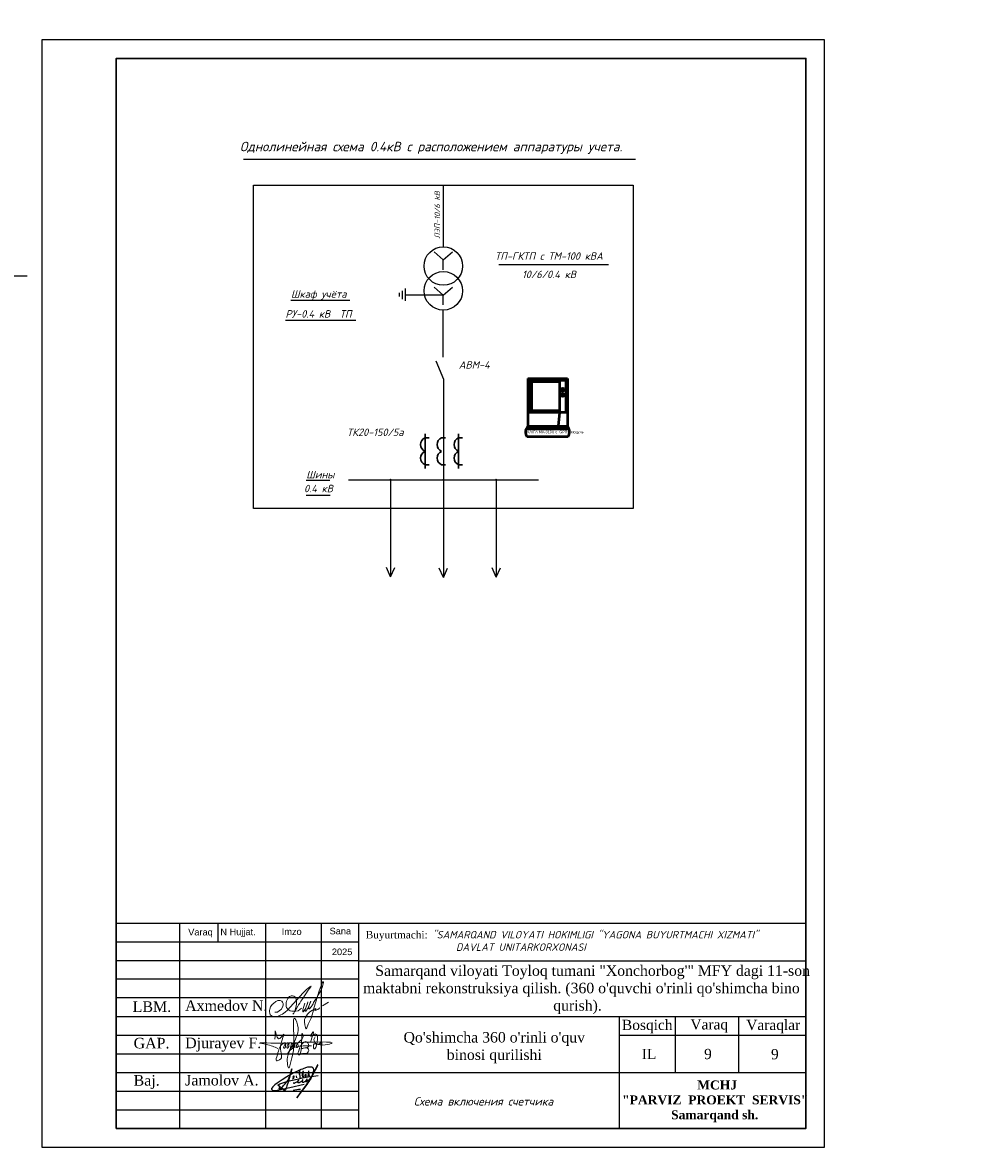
# Model space of a CAD drawing. Header units: millimetres. Extents: x -257011 to 237647566, y 2784933 to 6706507.
# Tile 87 of 256: x 11846092 to 11974985, y 2785498 to 2936631. Entities that reach past the tile are written whole.
import ezdxf
from ezdxf import colors
from ezdxf.entities.mleader import LeaderData, LeaderLine
from ezdxf.lldxf.tags import DXFTag
from ezdxf.math import Vec2, Vec3

# ---------------------------------------------------------------- set-up
doc = ezdxf.new("R2010")
doc.units = ezdxf.units.MM
doc.header["$LTSCALE"] = 1000
doc.linetypes.add('ACAD_ISO02W100', pattern=[15, 12, -3])
doc.linetypes.add('ACAD_ISO03W100', pattern=[30, 12, -18])
for name, color, linetype in [('(002) Рамка', 7, 'Continuous'), ('\\M+5A7BF\\M+5A7AD\\M+5A7A6\\M+5A7AC\\M+5A7B4\\M+5A7B2\\M+5A7B0', 1, 'Continuous'), ('Elec', 4, 'Continuous'), ('ELECT', 4, 'Continuous')]:
    doc.layers.add(name, color=color, linetype=linetype)
doc.layers.add('text', color=1, linetype='Continuous', lineweight=13)
doc.layers.add('Ф А С А Д', color=250, linetype='Continuous', lineweight=15)
doc.styles.add('arial', font='arial.ttf', dxfattribs={"height": 300})
doc.styles.add('iso', font='isocpeur.TTF')
doc.styles.get("Standard").update_dxf_attribs({"font": 'ARIALN.TTF'})
doc.styles.add('WMF-Times New Roman0', font='times.ttf')
doc.styles.add('X_ISO', font='isocpeui.ttf')
doc.styles.add('ГОСТ 300', font='isocpeui.ttf', dxfattribs={"height": 300})
doc.styles.add('ГОСТ2500', font='isocpeui.ttf', dxfattribs={"height": 2500})
tags = doc.linetypes.add('HOT_WATER_SUPPLY', pattern='A,12.7,-5.08,["HW",Standard,S=2.54,R=0,X=-2.54,Y=-1.27],-5.08', length=22.86).pattern_tags.tags
tags[6] = DXFTag(74, 10)

# ---------------------------------------------------------------- blocks, each defined once
blk = doc.blocks.new('rgsxhy')
at = {"color": 5, "lineweight": 0}
for points in [[(30159764, 9369979), (30160813, 9371961), (30161022, 9373086), (30160642, 9374202), (30160529, 9371279), (30160129, 9368855), (30159952, 9368321), (30159766, 9369571), (30162641, 9370909)], [(30158267, 9371725), (30158292, 9372259), (30158313, 9372715), (30158693, 9371762), (30159294, 9372267), (30158930, 9370820), (30158827, 9369247), (30158463, 9369143), (30158559, 9369856), (30159235, 9371184), (30159510, 9371288), (30159540, 9370947), (30159450, 9370679), (30159339, 9370650), (30159361, 9370924), (30159747, 9371281), (30159933, 9371214), (30159918, 9370984), (30159866, 9370709), (30159740, 9370650), (30159740, 9370910), (30160119, 9371295), (30160364, 9371221), (30160282, 9370791), (30160134, 9370702), (30160156, 9370902), (30160253, 9371169), (30160416, 9371266), (30160624, 9371251), (30160631, 9370947), (30160520, 9370739), (30160416, 9370746), (30160527, 9370999), (30160698, 9371199), (30160869, 9371251), (30161010, 9371117), (30161025, 9370828), (30160854, 9370717), (30160832, 9370976), (30160958, 9371184), (30161196, 9371429), (30161627, 9371986), (30161567, 9372349), (30161322, 9370056), (30161196, 9369857), (30161032, 9369926), (30161078, 9370217), (30161143, 9370464), (30161478, 9371132), (30161961, 9371429), (30162250, 9371221), (30162198, 9370761), (30161687, 9370666), (30161515, 9370590), (30161433, 9370590), (30162154, 9370635), (30162280, 9370516), (30162243, 9370197), (30162028, 9370012), (30161575, 9370012), (30161352, 9370012), (30161322, 9370071)], [(30162509, 9371311), (30162778, 9372539), (30162525, 9372058), (30163079, 9372349), (30162934, 9370564), (30162934, 9371149), (30163657, 9371231), (30163688, 9371396), (30163665, 9371051), (30163845, 9371089), (30163853, 9371329), (30163830, 9370556)], [(30158604, 9370613), (30157190, 9371107), (30156449, 9371260), (30157795, 9371248), (30158983, 9371230), (30160506, 9371280), (30164964, 9371184), (30162988, 9371384), (30162918, 9371683), (30163073, 9372004)]]:
    blk.add_spline(points, degree=3, dxfattribs=at)
blk = doc.blocks.new('nerbgbdtbugbd')
at = {"color": 5, "lineweight": -2}
for points in [[(1301441, -912503, 0.3871926), (1301421, -912608, 0.2468693), (1301462, -912624, 0.1075122), (1301553, -912598, 0.0377408), (1301616, -912557, 0.0432293), (1301738, -912461), (1301856, -912351), (1302009, -912205, 0.002873), (1302157, -912056, 0.0304903), (1302203, -911998, 0.1126937), (1302215, -911961, 0.6840545), (1302174, -911935, 0.0660715), (1302090, -912059, 0.0451978), (1302060, -912132, 0.0768236), (1302054, -912193, 0.068235), (1302080, -912319, 0.2986132), (1302177, -912367, 0.1038757), (1302374, -912300, 0.0290696), (1302528, -912180), (1302675, -912025), (1302798, -911893, 0.130527), (1302852, -911776, 0.0388963), (1302856, -911737, 0.7618556), (1302821, -911725, 0.0798394), (1302802, -911765, 0.0359534), (1302781, -911857, 0.0455744), (1302785, -912031, 0.0426923), (1302803, -912110, 0.3891518), (1302905, -912166, 0.1102897), (1303059, -912099), (1303140, -912029), (1303382, -911802, 0.0334276), (1303470, -911703, 0.0129551), (1303533, -911618, 0.1437243), (1303546, -911557, 0.5877061), (1303484, -911539, 0.0594709), (1303438, -911594, 0.0548384), (1303384, -911702, 0.0606455), (1303353, -911805, 0.0833859), (1303355, -911933, 0.5059841), (1303421, -911960, 0.0746594), (1303641, -911789, 0.0267645), (1303917, -911449, 0.0698425), (1304268, -910626), (1304769, -908938, 0.0913119), (1304777, -908873, 0.6479054), (1304724, -908855, 0.1300148), (1304701, -908893), (1304249, -910540), (1303723, -912034), (1303358, -912864), (1302937, -913765), (1302456, -914865), (1303556, -912632, 0.020305), (1304025, -911521, 0.0510054), (1304177, -910920), (1304280, -910177, 0.0500611), (1304304, -909917, 0.075905), (1304266, -909734, 0.060269), (1304163, -909581, 0.2197754), (1303878, -909436, 0.0807361), (1303465, -909486, 0.0249845), (1303180, -909596, 0.0130385), (1302610, -909917, 0.0239045), (1301788, -910451), (1301162, -910954), (1300713, -911334), (1300164, -911838), (1299536, -912438), (1298972, -913021), (1298525, -913523), (1298224, -913914), (1298110, -914126), (1298090, -914220), (1298104, -914298), (1298155, -914383), (1298291, -914454), (1298501, -914462), (1298825, -914389), (1299321, -914187), (1300019, -913880), (1300989, -913450), (1303222, -912415)], [(1299333, -913786, 0.1774898), (1299290, -913897, 0.0505623), (1299288, -913979, 0.3670195), (1299369, -914060, 0.2132882), (1299452, -914018), (1299738, -913626, 0.0414268), (1300104, -913056), (1300352, -912576, 0.0300362), (1300605, -911758), (1300675, -910352), (1300613, -912033), (1300547, -912628), (1300477, -913257), (1300442, -913499), (1300421, -913685, -0.0299546), (1300383, -913939, -0.3083385), (1300235, -914061, -0.0928663), (1300150, -914038), (1299994, -913962), (1298975, -913460, -0.0731209), (1299122, -913299, -0.0362342), (1299439, -913069), (1299863, -912836), (1300474, -912500), (1301923, -911834), (1302701, -911477), (1303596, -911130), (1304048, -910967), (1305142, -910571)], [(1302164, -911013), (1302123, -910754), (1302096, -910485), (1302088, -910377, 0.9456908), (1301953, -910398, 0.0931758), (1302006, -910763, 0.0597217), (1302186, -911157, -0.0340946), (1302225, -911288, 0.0218114), (1302266, -911544, 0.4516555), (1302407, -911600), (1302580, -911477)], [(1302632, -911206), (1302686, -910890, 0.0310101), (1302691, -910593, 0.0209508), (1302677, -910448, 0.2567522), (1302634, -910391, 0.3121151), (1302582, -910404, 0.0952627), (1302548, -910463, 0.0920883), (1302520, -910679, 0.0708045), (1302568, -910903), (1302690, -911214), (1302722, -911299, 0.1825801), (1302776, -911369, 0.4802348), (1302848, -911325, 0.0467012), (1302849, -911244, 0.1708854), (1302782, -911111, 0.1795677), (1302714, -911101, 0.274631), (1302670, -911163)], [(1303084, -911166), (1303158, -911060, 0.0403562), (1303221, -910954, 0.2285131), (1303216, -910835, 0.1998977), (1303176, -910809, 0.2428565), (1303076, -910850, 0.1216605), (1303030, -910969, 0.1264383), (1303060, -911097, 0.1064961), (1303128, -911174, 0.1201125), (1303186, -911200, 0.0807957), (1303282, -911200, 0.1696912), (1303389, -911132)], [(1303717, -910580), (1303523, -910848), (1303649, -910833, -0.1393412), (1303753, -910882, -0.0645393), (1303854, -911024)], [(1301318, -911619, 0.250229), (1301354, -911511, 0.4506148), (1301272, -911473, 0.5095488), (1301192, -911723), (1301276, -911779, -0.1747015), (1301313, -911832, -0.1814843), (1301299, -911884, -0.1121061), (1301133, -912001)], [(1301637, -913772, -0.0551579), (1302758, -913351)]]:
    blk.add_lwpolyline(points, format="xyb", dxfattribs=at)
for points in [[(1301582, -911114), (1301593, -911148)], [(1303439, -910141), (1303554, -911111)], [(1301653, -911366), (1301732, -911665)]]:
    blk.add_lwpolyline(points, dxfattribs=at)
blk = doc.blocks.new('dhyjfyuk')
for p, q in [((4383414, -1184524), (4383414, -1212024)), ((4475914, -1184524), (4383414, -1184524)), ((4391914, -1184524), (4391914, -1212024)), ((4397013, -1184524), (4397013, -1187024)), ((4403414, -1184524), (4403414, -1212024)), ((4410914, -1184524), (4410914, -1212024)), ((4415914, -1184524), (4415914, -1212024)), ((4475914, -1212024), (4475914, -1184524)), ((4415914, -1187024), (4383414, -1187024)), ((4415914, -1189524), (4383414, -1189524)), ((4415914, -1189524), (4475914, -1189524)), ((4415914, -1192024), (4383414, -1192024)), ((4415914, -1194524), (4383414, -1194524)), ((4383414, -1197024), (4475914, -1197024)), ((4450914, -1212024), (4450914, -1197024)), ((4458414, -1204524), (4458414, -1197024)), ((4466914, -1204524), (4466914, -1197024)), ((4383414, -1199524), (4415914, -1199524)), ((4450914, -1199524), (4475914, -1199524)), ((4383414, -1202024), (4415914, -1202024)), ((4383414, -1204524), (4475914, -1204524)), ((4383414, -1207024), (4415914, -1207024)), ((4383414, -1209524), (4415914, -1209524))]:
    blk.add_line(p, q)
at = {"lineweight": 9, "xscale": 1.125175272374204, "yscale": 1.125175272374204, "zscale": 1.125175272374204}
blk.add_blockref('rgsxhy', (-29528647, -11744878), dxfattribs=at)
at = {"color": 5, "lineweight": 25, "xscale": 0.8159673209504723, "yscale": 0.8159673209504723, "zscale": 0.8159673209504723, "rotation": 348.2281006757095}
blk.add_blockref('nerbgbdtbugbd', (3519502, -260297, -611), dxfattribs=at)
at = {"linetype": 'ACAD_ISO02W100', "lineweight": 5, "ltscale": 70, "char_height": 883.9, "attachment_point": 1, "style": 'arial'}
for s, insert in [('Varaq', (4393061, -1185254)), ('N Hujjat.', (4397374, -1185220)), ('Imzo', (4405607, -1185185)), ('Sana', (4412025, -1185111)), ('2025', (4412332, -1187897))]:
    blk.add_mtext(s, dxfattribs=dict(at, insert=insert))
at = {"style": 'WMF-Times New Roman0'}
for s, insert, char_height, width, attachment_point in [('Buyurtmachi:{\\fISOCPEUR|b0|i1|c204|p34; "SAMARQAND VILOYATI HOKIMLIGI "YAGONA\\fISOCPEUR|b0|i1|c0|p34; \\fISOCPEUR|b0|i1|c204|p34;BUYURTMACHI XIZMATI" \\fISOCPEUR|b0|i1|c0|p34;\\P                   \\fISOCPEUR|b0|i1|c204|p34;DAVLAT UNITARKORXONASI}', (4416879, -1186878, 105406), 1000, 59035.39, 4), ('\\pi3453.25486;Samarqand viloyati Toyloq tumani "Хоnсhоrbоg\'" МFY dagi 11-son \\P\\pi1816.32378;maktabni rekonstruksiya qilish. (360 o\'quvchi o\'rinli qo\'shimcha bino \\P\\pi27327.21058;qurish).', (4414694, -1193420), 1400, 60812.6, 4), ('Axmedov N.', (4392650, -1194845), 1414.3, 17081.22, 1), ('Djurayev F.', (4392650, -1199845), 1414.29, 17081.22, 1), ("\\pt12184.088;Qo'shimcha 360 o'rinli o'quv binosi qurilishi", (4434117, -1199099), 1400, 29815.79, 2), ('Jamolov A.', (4392650, -1204845), 1414.3, 17081.22, 1), ('\\pi12888.864;{\\fTimes New Roman|b1|i0|c204|p18;\\C0;MCHJ\\P\\pi2815.884;"PARVIZ  PROEKT  SERVIS"\\P\\pi9383.364;Samarqand sh.\\C256; }', (4448452, -1205594), 1200, 29788.7, 1)]:
    blk.add_mtext(s, dxfattribs=dict(at, insert=insert, char_height=char_height, width=width, attachment_point=attachment_point))
at = {"width": 6256.98, "attachment_point": 1}
for s, insert, char_height in [('{\\fTimes New Roman|b0|i0|c204|p18;\\C1;LBM.}', (4385613, -1194981), 1414.29), ('{\\fTimes New Roman|b0|i0|c204|p18;Bosqich}', (4451239, -1197449), 1370.37), ('{\\fTimes New Roman|b0|i0|c204|p18;Varaq}', (4460421, -1197383), 1370.37), ('{\\fTimes New Roman|b0|i0|c204|p18;Varaqlar}', (4467912, -1197449), 1370.37), ('{\\fTimes New Roman|b0|i0|c0|p18;\\C1;GAP\\fTimes New Roman|b0|i0|c204|p18;.}', (4385736, -1199872), 1414.29), ('{\\fTimes New Roman|b0|i0|c204|p18;IL}', (4453907, -1201350), 1370.37), ('{\\fTimes New Roman|b0|i0|c0|p18;9}', (4471227, -1201380), 1370.37), ('{\\fTimes New Roman|b0|i0|c204|p18;\\C1;Baj.}', (4385736, -1204872), 1414.29)]:
    blk.add_mtext(s, dxfattribs=dict(at, insert=insert, char_height=char_height))
blk = doc.blocks.new('rthtrh')
at = {"color": 5}
for p, q in [((1363834, 521118), (1363842, 521141)), ((1363834, 521086), (1363834, 521118)), ((1363842, 521141), (1363854, 521167)), ((1363854, 521167), (1363868, 521192)), ((1363868, 521192), (1363889, 521219)), ((1363889, 521219), (1363907, 521234)), ((1363907, 521234), (1363927, 521243)), ((1363927, 521243), (1363940, 521249)), ((1363940, 521249), (1363965, 521249)), ((1363965, 521249), (1363988, 521244)), ((1363988, 521244), (1364013, 521227)), ((1364013, 521227), (1364030, 521204)), ((1364030, 521204), (1364039, 521185)), ((1364039, 521185), (1364046, 521147)), ((1364046, 521147), (1364044, 521090)), ((1364568, 521050), (1364689, 521123)), ((1363834, 521056), (1363834, 521086)), ((1363840, 521035), (1363834, 521056)), ((1363845, 521017), (1363840, 521035)), ((1363865, 520990), (1363845, 521017)), ((1363882, 520966), (1363865, 520990)), ((1363895, 520959), (1363882, 520966)), ((1363917, 520946), (1363895, 520959)), ((1363951, 520940), (1363917, 520946)), ((1363996, 520940), (1363951, 520940)), ((1364033, 520940), (1363996, 520940)), ((1364017, 520962), (1364016, 520946)), ((1364016, 520946), (1364016, 520940)), ((1364026, 520997), (1364017, 520962)), ((1364037, 521043), (1364026, 520997)), ((1364075, 520948), (1364033, 520940)), ((1364044, 521090), (1364037, 521043)), ((1364148, 520999), (1364075, 520948))]:
    blk.add_line(p, q, dxfattribs=at)
for points in [[(1363608, 520919), (1363661, 520924), (1363702, 520951), (1363738, 520975), (1363765, 521018), (1363780, 521059), (1363780, 521096), (1363765, 521122), (1363753, 521142), (1363714, 521156), (1363671, 521156), (1363631, 521136), (1363583, 521097), (1363555, 521074), (1363525, 521025), (1363511, 520984), (1363500, 520955), (1363500, 520930), (1363508, 520901), (1363515, 520870), (1363535, 520855), (1363555, 520841), (1363586, 520832), (1363613, 520832), (1363645, 520832), (1363675, 520843), (1363732, 520864), (1363761, 520883), (1363817, 520921), (1363863, 520963), (1363919, 521022), (1364179, 521312), (1364247, 521377), (1364282, 521405), (1364314, 521429), (1364336, 521443), (1364310, 521401), (1364279, 521361), (1364173, 521198), (1364133, 521139), (1364110, 521102), (1364087, 521068), (1364069, 521040), (1364047, 520995), (1364019, 520954), (1364007, 520925), (1363990, 520903), (1363970, 520879)], [(1364210, 521100), (1364186, 521015), (1364172, 520967), (1364172, 520940), (1364173, 520926), (1364179, 520925), (1364185, 520931), (1364202, 520956), (1364218, 520984), (1364240, 521027), (1364256, 521068), (1364272, 521125), (1364269, 521122), (1364225, 520990), (1364220, 520961), (1364220, 520944), (1364225, 520939), (1364232, 520939), (1364241, 520950), (1364248, 520960), (1364254, 520969), (1364260, 520978), (1364273, 520996), (1364281, 521008), (1364288, 521027), (1364309, 521073), (1364315, 521086), (1364332, 521126), (1364332, 521134), (1364327, 521134), (1364314, 521097), (1364294, 521040), (1364290, 521012), (1364293, 520997), (1364298, 520988), (1364308, 520988), (1364316, 520999), (1364326, 521014), (1364344, 521036), (1364351, 521047), (1364377, 521090), (1364389, 521112), (1364414, 521155), (1364449, 521203), (1364476, 521258), (1364523, 521332), (1364563, 521417), (1364583, 521493), (1364590, 521517), (1364590, 521527), (1364583, 521532), (1364571, 521532), (1364561, 521512), (1364541, 521459), (1364498, 521348), (1364434, 521131), (1364395, 520998), (1364377, 520936), (1364337, 520802), (1364282, 520678), (1364249, 520605), (1364238, 520588), (1364230, 520594), (1364226, 520615), (1364222, 520638), (1364214, 520663), (1364206, 520725), (1364206, 520774), (1364224, 520814), (1364265, 520883), (1364310, 520926), (1364364, 520959), (1364411, 520988), (1364432, 520996), (1364434, 520992), (1364431, 520979), (1364419, 520970), (1364414, 520960), (1364416, 520951), (1364423, 520951), (1364434, 520958), (1364443, 520964), (1364452, 520968), (1364474, 520975), (1364483, 520978), (1364492, 520986), (1364499, 520996), (1364503, 521002), (1364511, 521006), (1364511, 521006)]]:
    blk.add_lwpolyline(points, dxfattribs=at)
blk = doc.blocks.new('папап')
at = {"lineweight": 5, "insert": (-2490.5, 4707.2), "char_height": 300, "width": 4479.864, "attachment_point": 1, "style": 'ГОСТ 300'}
blk.add_mtext('\\pi945.8168;{\\fISOCPEUR|b1|i1|c204|p34;\\L\\C0;Разрез А - А}', dxfattribs=at)
at = {"lineweight": 0}
ml = blk.add_multileader_mtext('Standard', dxfattribs=at)
ml.set_content('Мелкий просеянный грунт или песок ГОСТ 9.602-2005', color=256, style='iso')
ml.set_leader_properties()
ml.build(insert=Vec2(0, 0))
ml.multileader.update_dxf_attribs({"text_left_attachment_type": 6, "text_right_attachment_type": 6, "arrow_head_size": 100})
ctx = ml.context
ctx.base_point, ctx.char_height, ctx.arrow_head_size, ctx.plane_origin = Vec3(3692.5, 9422.1), 300, 100, Vec3(1942.3, 9422.1)
ctx.left_attachment, ctx.right_attachment = 6, 6
notes = []
notes.append((ctx, [(0, (1, 1, 0), (3684.5, 9422.1), (1, 0), 8, [(0, [(1942.3, 9422.1)], 0, [])])]))
ctx.mtext.insert, ctx.mtext.width, ctx.mtext.flow_direction = Vec3(3694.5, 9782.1), 4449.683, 5
ml = blk.add_multileader_mtext('Standard', dxfattribs=at)
ml.set_content('Кабель 0,4 кВ', color=256, style='iso')
ml.set_leader_properties()
ml.build(insert=Vec2(0, 0))
ml.multileader.update_dxf_attribs({"text_left_attachment_type": 6, "text_right_attachment_type": 6, "arrow_head_size": 100})
ctx = ml.context
ctx.base_point, ctx.char_height, ctx.arrow_head_size, ctx.plane_origin = Vec3(2948.5, 7692.4), 300, 100, Vec3(903.2, 8834.3)
ctx.left_attachment, ctx.right_attachment = 6, 6
notes.append((ctx, [(0, (1, 1, 0), (2940.5, 7692.4), (1, 0), 8, [(0, [(903.2, 8834.3)], 0, [])])]))
ctx.mtext.insert, ctx.mtext.width, ctx.mtext.flow_direction = Vec3(2950.5, 8052.4), 3588.148, 5
for ctx, leaders in notes:
    for number, flags, end, landing, length, lines in leaders:
        leader = LeaderData()
        leader.index, (leader.has_last_leader_line, leader.has_dogleg_vector, leader.attachment_direction) = number, flags
        leader.last_leader_point, leader.dogleg_vector, leader.dogleg_length = Vec3(end), Vec3(landing), length
        for number, points, colour, breaks in lines:
            line = LeaderLine()
            line.index, line.vertices, line.color, line.breaks = number, Vec3.list(points), colors.encode_raw_color(colour), breaks
            leader.lines.append(line)
        ctx.leaders.append(leader)

msp = doc.modelspace()

# ---------------------------------------------------------------- hatches: boundary and pattern name
h = msp.add_hatch(color=256)
h.dxf.hatch_style = 1
h.paths.add_polyline_path([(11902618.781, 2875313.093), (11902545.45, 2875313.093), (11902545.45, 2875239.762, 0.4142135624)])
h.paths.add_polyline_path([(11902545.45, 2875386.425), (11902545.45, 2875313.093), (11902618.781, 2875313.093, 0.4142135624)])
h.paths.add_polyline_path([(11902545.45, 2875386.425, 0.4142135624), (11902472.118, 2875313.093), (11902545.45, 2875313.093)])
h.paths.add_polyline_path([(11902545.45, 2875313.093), (11902472.118, 2875313.093, 0.4142135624), (11902545.45, 2875239.762)])
h.paths.add_polyline_path([(11909705.814, 2875313.093), (11909559.15, 2875313.093, 1)])
h.paths.add_polyline_path([(11909559.15, 2875313.093), (11909705.814, 2875313.093, 1)])
h.paths.add_polyline_path([(11895531.749, 2875313.093), (11895385.085, 2875313.093, 1)])
h.paths.add_polyline_path([(11895385.085, 2875313.093), (11895531.749, 2875313.093, 1)])

# ---------------------------------------------------------------- linework, layer by layer
at = {"lineweight": 25}
for p, q in [((11875714.329, 2918289.267, -4), (11928292.364, 2918289.267, -4)), ((11909987.454, 2904180.607, -4), (11924697.782, 2904180.607, -4)), ((11882097.587, 2899404.405, -4), (11890014.813, 2899404.405, -4)), ((11881355.738, 2896737.738, -4), (11890807.298, 2896737.738, -4)), ((11884144.807, 2875263.448, -4), (11887329.662, 2875263.448, -4)), ((11884119.836, 2873263.448, -4), (11887337.466, 2873263.448, -4))]:
    msp.add_line(p, q, dxfattribs=at)
for p, q in [((11902528.896, 2914820.62, -4), (11902528.896, 2906558.276, -4)), ((11902528.896, 2904795.099, -4), (11901285.628, 2905870.896, -4)), ((11902528.896, 2904795.099, -4), (11903772.164, 2905870.896, -4)), ((11902528.896, 2903462.045, -4), (11902528.896, 2904795.099, -4)), ((11896621.286, 2900384.707, -4), (11896621.286, 2899880.109, -4)), ((11897021.286, 2900643.331, -4), (11897021.286, 2899545.403, -4)), ((11897421.286, 2900945.153, -4), (11897421.286, 2899300.664, -4)), ((11902528.896, 2900084.783, -4), (11901285.628, 2901160.58, -4)), ((11902528.896, 2900084.783, -4), (11903772.164, 2901160.58, -4)), ((11902528.896, 2900084.783, -4), (11897425.672, 2900084.783, -4)), ((11902528.896, 2898751.729, -4), (11902528.896, 2900084.783, -4)), ((11902523.908, 2891757.987, -4), (11902523.908, 2898066.367, -4)), ((11902562.381, 2888789.72, -4), (11902545.455, 2875317.399, -4)), ((11889811.143, 2875317.399, -4), (11915279.767, 2875317.399, -4)), ((11895458.417, 2875386.425, -4), (11895457.213, 2862305.645, -4)), ((11902561.919, 2875313.093, -4), (11902545.45, 2862204.69, -4)), ((11909632.482, 2875386.425, -4), (11909631.278, 2862247.583, -4)), ((11895457.213, 2862305.645, -4), (11894892.752, 2863557.92, -4)), ((11895457.213, 2862305.645, -4), (11896021.674, 2863557.92, -4)), ((11902545.45, 2862204.69, -4), (11901980.988, 2863456.965, -4)), ((11902545.45, 2862204.69, -4), (11903109.911, 2863456.965, -4)), ((11909631.278, 2862247.583, -4), (11909066.817, 2863499.858, -4)), ((11909631.278, 2862247.583, -4), (11910195.739, 2863499.858, -4))]:
    msp.add_line(p, q)
at = {"linetype": 'Continuous', "lineweight": 25, "ltscale": 100, "elevation": -4}
msp.add_lwpolyline([(11848667.049, 2785816.9), (11953667.049, 2785816.9), (11953667.049, 2934316.9), (11848667.049, 2934316.9), (11848667.049, 2785816.9)], dxfattribs=at)
at = {"linetype": 'Continuous', "lineweight": 30, "ltscale": 100, "elevation": -4}
msp.add_lwpolyline([(11858667.049, 2788316.9), (11951167.049, 2788316.9), (11951167.049, 2931816.9), (11858667.049, 2931816.9), (11858667.049, 2788316.9)], dxfattribs=at)
at = {"elevation": -4}
msp.add_lwpolyline([(11877054.839, 2914820.62), (11928002.953, 2914820.62), (11928002.953, 2871448.031), (11877054.839, 2871448.031)], close=True, dxfattribs=at)
for centre, radius in [((11902528.896, 2903975.579, -4), 2582.697), ((11902528.896, 2900649.059, -4), 2582.697), ((11895458.417, 2875313.093, -4), 73.332), ((11902545.45, 2875313.093, -4), 73.332), ((11909632.482, 2875313.093, -4), 73.332)]:
    msp.add_circle(centre, radius)
at = {"layer": '\\M+5A7BF\\M+5A7AD\\M+5A7A6\\M+5A7AC\\M+5A7B4\\M+5A7B2\\M+5A7B0', "color": 7, "linetype": 'ACAD_ISO03W100', "elevation": -4}
msp.add_lwpolyline([(11901507.061, 2891252.215), (11902562.381, 2888789.72)], dxfattribs=at)
at = {"layer": 'Elec', "color": 0, "lineweight": 50, "elevation": -4}
for points in [[(11913858.072, 2888897.447), (11913858.072, 2882487.716)], [(11913858.072, 2888897.447), (11919193.368, 2888897.447)], [(11919193.368, 2888897.447), (11919193.368, 2882487.716)], [(11918337.064, 2887376.051), (11918813.448, 2887376.051)], [(11918337.064, 2886689.912), (11918813.448, 2886689.912)], [(11918556.633, 2887156.482), (11918556.633, 2887618.069)], [(11918556.633, 2886470.343), (11918556.633, 2886931.93)], [(11918114.338, 2884320.366), (11917933.678, 2882487.716)], [(11913858.072, 2882487.716), (11913669.104, 2882158.424)], [(11913669.104, 2882158.424), (11919348.744, 2882158.424)], [(11913858.072, 2882487.716), (11919193.368, 2882487.716)], [(11919193.368, 2882487.716), (11919347.802, 2882158.424)], [(11913746.128, 2881123.688), (11919273.869, 2881123.688)]]:
    msp.add_lwpolyline(points, dxfattribs=at)
for points in [[(11914141.509, 2888672.27), (11918980.102, 2888672.27), (11918980.102, 2884320.366), (11914141.509, 2884320.366)], [(11914397.19, 2888473.845), (11918132.172, 2888473.845), (11918132.172, 2884549.186), (11914397.19, 2884549.186)]]:
    msp.add_lwpolyline(points, close=True, dxfattribs=at)
at = {"layer": 'Elec', "color": 0, "lineweight": 50}
for centre in [(11918556.633, 2887376.051, -4), (11918556.633, 2886689.912, -4)]:
    msp.add_circle(centre, 219.569, dxfattribs=at)
for centre, start, end in [((11914457.098, 2881695.212, -4), 149.48300886, 218.79454816), ((11918562.899, 2881695.212, -4), 321.20545184, 30.51699114)]:
    msp.add_arc(centre, 912.205, start, end, dxfattribs=at)
at = {"layer": 'ELECT', "color": 7, "lineweight": 30}
for p, q in [((11900095.171, 2881450.511, -4), (11900095.171, 2876833.288, -4)), ((11900095.171, 2880936.903, -4), (11900625.22, 2880936.903, -4)), ((11902293.301, 2880936.903, -4), (11902823.35, 2880936.903, -4)), ((11904580.469, 2881450.511, -4), (11904580.469, 2876833.288, -4)), ((11904580.469, 2880936.903, -4), (11905110.518, 2880936.903, -4)), ((11900095.171, 2877328.127, -4), (11900635.616, 2877328.127, -4)), ((11902293.301, 2877328.127, -4), (11902833.746, 2877328.127, -4)), ((11904580.469, 2877328.127, -4), (11905120.915, 2877328.127, -4))]:
    msp.add_line(p, q, dxfattribs=at)
for centre, radius, start, end in [((11900478.998, 2880028.877, -4), 985.817, 112.91399317, 247.08600683), ((11902677.128, 2880028.877, -4), 985.817, 112.91399317, 247.08600683), ((11904964.296, 2880028.877, -4), 985.817, 112.91399317, 247.08600683), ((11900460.554, 2878224.488, -4), 967.971, 112.17720956, 247.82279044), ((11902658.684, 2878224.488, -4), 967.971, 112.17720956, 247.82279044), ((11904945.852, 2878224.488, -4), 967.971, 112.17720956, 247.82279044)]:
    msp.add_arc(centre, radius, start, end, dxfattribs=at)

# ---------------------------------------------------------------- block references
at = {"layer": '(002) Рамка', "lineweight": 50}
for p in [(5681315.107, 4000591.194), (6007548.681, 4000320.148), (6322018.378, 4000320.148), (6322018.378, 4000320.148), (6564355.611, 4000319.908, -4), (6787764.677, 4000341.193, 384), (7006966.558, 4000319.908, 384), (7232141.707, 4000341.193, -4), (7350928.819, 4000341.193, -4), (7475252.904, 4000341.193, -4)]:
    msp.add_blockref('dhyjfyuk', p, dxfattribs=at)
at = {"xscale": 4.99999998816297, "yscale": 4.99999998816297, "zscale": 4.99999998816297}
msp.add_blockref('папап', (11773918.721, 2855539.823, -4), dxfattribs=at)
at = {"layer": 'Ф А С А Д', "xscale": 6.676455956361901, "yscale": 6.676455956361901, "zscale": 6.676455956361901}
msp.add_blockref('rthtrh', (2775855.627, -673993.01, -4), dxfattribs=at)

# ---------------------------------------------------------------- texts
at = {"lineweight": 30, "style": 'ГОСТ2500'}
for s, height, p in [('Однолинейная схема 0.4кВ с расположением аппаратуры учета.', 1273.13906, (11875244.057, 2919362.968, -4)), ('ТП-ГКТП с ТМ-100 кВА', 1000, (11909463.66, 2904808.066, -4)), ('10/6/0.4 кВ', 1000, (11913094.484, 2902350.852, -4)), ('Шкаф учёта', 1000, (11882097.587, 2899724.405, -4)), ('РУ-0.4 кВ  ТП', 1000, (11881355.738, 2897057.738, -4)), ('АВМ-4', 1000, (11904603.268, 2890214.819, -4)), ('ТК20-150/5а', 1000, (11889612.217, 2881183.518, 500096)), ('Шины', 1000, (11884144.807, 2875503.448, -4)), ('0.4 кВ', 1000, (11883849.564, 2873638.5, -4)), ('Схема включения счетчика', 1100, (11898582.448, 2791389.397, -4))]:
    msp.add_text(s, height=height, dxfattribs=at).set_placement(p)
msp.add_text('ЛЭП-10/6 kВ', height=744.67334, rotation=90, dxfattribs=at).set_placement((11902098.725, 2907639.579, -2.979))
at = {"color": 0, "style": 'arial'}
msp.add_text('KAIFA MA-310U с  GPRS модуль', height=355.74, dxfattribs=at).set_placement((11913762.493, 2881552.361, -4))
at = {"color": 7, "ltscale": 30, "insert": (10049091.702, 2929588.156, -75415.319), "char_height": 1784.436705, "width": 106220.7207, "attachment_point": 1, "style": 'X_ISO'}
msp.add_mtext('                               ПОЯСНИТЕЛЬНАЯ ЗАПИСКА\\P\\pi4401.50942;    Проект энергоснабжения {\\C256; Samarqand viloyati Toyloq tumani "Хоnсhоrbоg\'" МFY dagi 11-son maktabni rekonstruksiya qilish. (360 o\'quvchi o\'rinli qo\'shimcha bino qurish).\\P\\pi0;}выполнен на основании ТУ САМ ПТЭС за №18238252188 от  01.07.2026 г.       \\P    Установленная мощность Ру=93,4 кВт.\\P    Расчетная мощность Рр=84 кВт.    \\P    По надежности энергоснабжение объект относятся к потребителям II категории.\\P    {\\C256;Точкой подключения основного источника электроснабжения принять ближайшую существующую в./в опору ВЛ-10 кВ фид. "\\C0;233\\C256;", на которой необходимо установить ПМ-10, ВЛ-10 кВ выполнено кабелем АПвПу-3(1х70) мм2 длиной 60 м в траншее в земле до проектного ТП.}\\P    Предусмотрена установка ТП-ГКТП с ТМ-100кВА.\\P    От ТП предусмотрена прокладка кабеля {\\C0;АВВГ} разного сечения в траншее в земле  до щитов объекта.  \\P    {\\C256;\\c0;Для резервного энергоснабжения теплонососа предусмотрена установка ДЭС мощностью 10 кВт. \\P\\C256;   } Наружное освещение территории объекта выполнено LED светильниками на установленными на металлических опорах. Управление наружным освещением предусмотрено комплектно.\\P    Кабели прокладываются в траншее на глубину 0,7 м от планировочной отметки земли в слое песка по 10см в каждую сторону. Все пересечения и сближении кабельных линий с подземными инженерными коммуникациями выполнить согласно норм и в местах пересечения кабель проложить в а/цементных трубах Д=100мм.                                         \\P    Учет электроэнергии предусмотрен электронным активно-реактивным счетчикам ЕХ-518 прямого включения с системой АИИСКУЭ на н./в. щите  проектного ТП, установленного в отдельном запирающемся  шкафу. \\P     Проектом предусмотрен контур заземления проектной  трансформаторной подстанции, всех щитов, ГРЩ и ДЭС. Сопротивление  растеканию тока не должно превышать 4 ома для ТП, всех  щитов, ГРЩ,  ДЭС.\\P  При производстве электромонтажных работ выполнять требования ПУЭ и ПТБ.', dxfattribs=at)
at = {"color": 7, "lineweight": 30, "char_height": 939.4258, "attachment_point": 1}
for s, insert, width in [('\\pi2351.83787;{\\fTimes New Roman|b0|i0|c204|p18;\\C256;Qurilish         \\P\\pi2708.16847;  hajmi\\P\\pi3422.97631;   m³}', (10454675.044, 2905395.586), 8914.89017), ('\\pi2351.83787;{\\fTimes New Roman|b0|i0|c204|p18;\\C256;Qurilish         \\P\\pi2708.16847;  hajmi\\P\\pi3422.97631;   m³}', (10769144.741, 2905395.586), 8914.89017), ('\\pi548.6967;{\\fTimes New Roman|b0|i0|c204|p18;\\C256;Umumiy\\P\\pi602.54266;maydoni \\P\\pi2155.2706;m2}', (10449256.507, 2903419.396), 6013.9701), ('\\pi548.6967;{\\fTimes New Roman|b0|i0|c204|p18;\\C256;Umumiy\\P\\pi602.54266;maydoni \\P\\pi2155.2706;m2}', (10763726.204, 2903419.396), 6013.9701)]:
    msp.add_mtext(s, dxfattribs=dict(at, insert=insert, width=width))
at = {"insert": (11938028.098, 2798987.931, -4), "char_height": 1370.37174, "width": 6256.97859, "attachment_point": 2}
msp.add_mtext('{\\fTimes New Roman|b0|i0|c0|p18;9}', dxfattribs=at)
at = {"layer": 'text', "color": 7, "linetype": 'HOT_WATER_SUPPLY', "lineweight": 40, "ltscale": 500, "insert": (9988811.88, 2926147.228), "char_height": 1500, "width": 43130.04732, "attachment_point": 1, "style": 'iso'}
msp.add_mtext('\\pi10546;Ведомость рабочих черчежей', dxfattribs=at)

# ---------------------------------------------------------------- next in the draw order: leaders
at = {"ltscale": 250}
ml = msp.add_multileader_mtext('Standard', dxfattribs=at)
ml.set_content('АВВГ-(4x35) мм2 L=96 на Теплоносос\\Pв ПВХ тр.в траншее в земле. от {\\C0;ТП}', color=256, style='X_ISO')
ml.set_leader_properties()
ml.build(insert=Vec2(0, 0))
ml.multileader.update_dxf_attribs({"text_left_attachment_type": 6, "text_right_attachment_type": 6, "dogleg_length": 0.002, "arrow_head_size": 470.717, "scale": 500})
ctx = ml.context
ctx.base_point, ctx.scale, ctx.char_height, ctx.arrow_head_size, ctx.landing_gap_size, ctx.plane_origin, ctx.plane_x_axis, ctx.plane_y_axis = Vec3(10608578.136, 2963984.565), 500, 784.52892, 470.717, 0, Vec3(10593163.695, 2941475.424), Vec3(0.9999426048, 0.0107138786), Vec3(-0.0107138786, 0.9999426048)
ctx.left_attachment, ctx.right_attachment, ctx.text_align_type = 6, 6, 1
notes = []
notes.append((ctx, [(1, (1, 1, 0), (10608577.509, 2963984.558), (0.9999426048, 0.0107138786), 0.628, [(1, [(10603694.136, 2953153.697)], 0, [])])]))
ctx.mtext.insert, ctx.mtext.text_direction, ctx.mtext.rotation, ctx.mtext.width, ctx.mtext.alignment, ctx.mtext.flow_direction = Vec3(10618177.731, 2965107.365), Vec3(0.9999426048, 0.0107138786), 0.0107140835, 19312.2629, 2, 5
ctx.mtext.has_bg_fill, ctx.mtext.bg_color, ctx.mtext.bg_scale_factor, ctx.mtext.bg_transparency, ctx.mtext.use_window_bg_color = 1, -1023410172, 1.1, 0, 0
for ctx, leaders in notes:
    for number, flags, end, landing, length, lines in leaders:
        leader = LeaderData()
        leader.index, (leader.has_last_leader_line, leader.has_dogleg_vector, leader.attachment_direction) = number, flags
        leader.last_leader_point, leader.dogleg_vector, leader.dogleg_length = Vec3(end), Vec3(landing), length
        for number, points, colour, breaks in lines:
            line = LeaderLine()
            line.index, line.vertices, line.color, line.breaks = number, Vec3.list(points), colors.encode_raw_color(colour), breaks
            leader.lines.append(line)
        ctx.leaders.append(leader)

doc.saveas('drawing.dxf')
